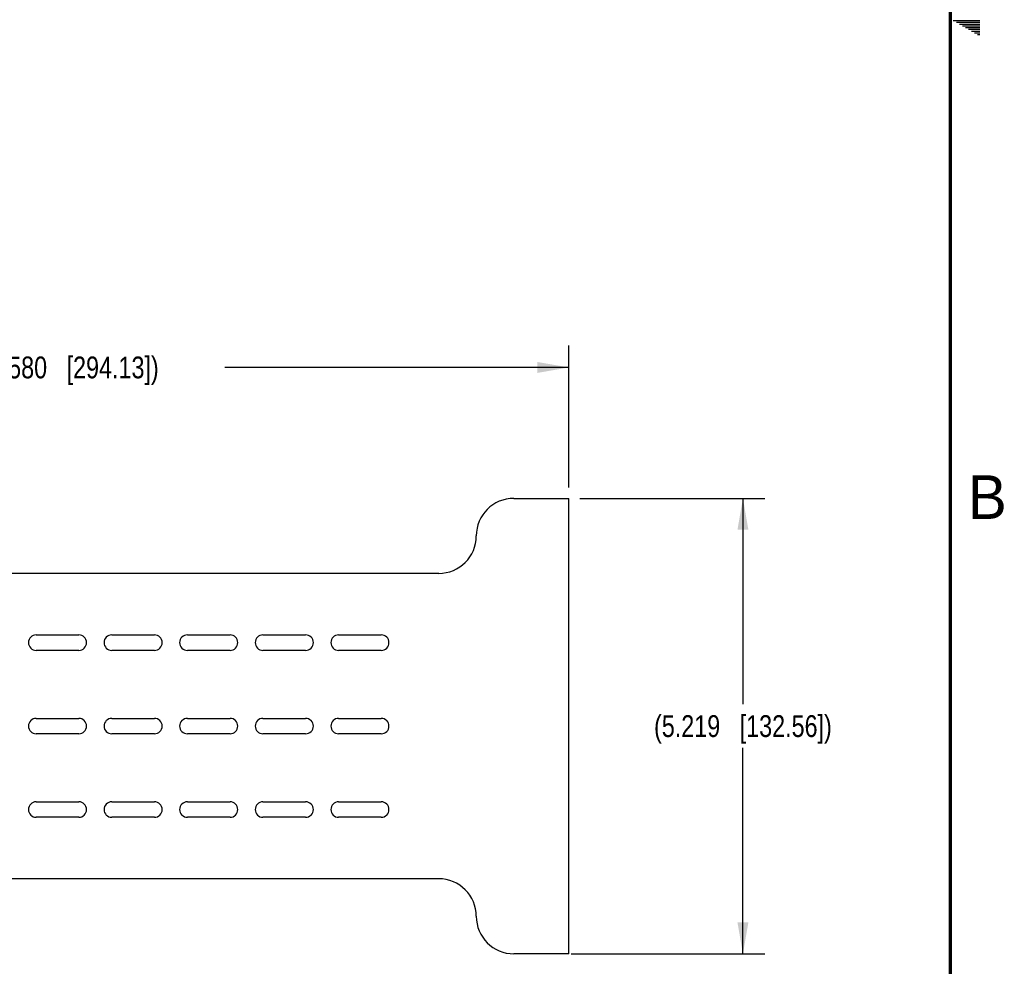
# Model space of a CAD drawing. Header units: inches. Extents: x 0 to 34, y 0 to 22.
# Tile 15 of 27: x 28.2 to 33.8, y 5.6 to 11. Entities that reach past the tile are written whole.
import ezdxf

# ---------------------------------------------------------------- set-up
doc = ezdxf.new("R2010")
doc.units = ezdxf.units.IN
doc.header["$LTSCALE"] = 1.87
doc.header["$MEASUREMENT"] = 0
doc.layers.get('0').update_dxf_attribs({"linetype": 'CONTINUOUS'})
doc.layers.add('02___PRT_ALL_AXES', color=7, linetype='CONTINUOUS')
doc.layers.add('DIMENSIONS', color=7, linetype='CONTINUOUS')
doc.styles.get("Standard").update_dxf_attribs({"font": 'txt', "width": 0.8})
doc.styles.add('TEXTSTYLE_2', font='txt')
doc.dimstyles.new('DIMSTYLE_2', dxfattribs={"dimtxt": 0.125, "dimasz": 0.18, "dimexe": 0.125, "dimexo": 0.0625, "dimgap": 0.0625, "dimtad": 0, "dimtih": 1, "dimtoh": 1, "dimdec": 3, "dimlfac": 2, "dimzin": 4, "dimdsep": 46, "dimtxsty": 'STANDARD', "dimblk": '_FILLED', "dimblk1": '_FILLED', "dimblk2": '_FILLED', "dimcen": 0.09, "dimadec": 0, "dimazin": 0, "dimtp": 0.001, "dimtm": 0.001, "dimtfac": 1, "dimtdec": 3, "dimtofl": 0, "dimtmove": 0, "dimatfit": 3, "dimldrblk": '_FILLED', "dimfxl": 1, "dimtolj": 1, "dimtzin": 4, "dimarcsym": 0})

# ---------------------------------------------------------------- blocks, each defined once
blk = doc.blocks.new('_FILLED')
at = {"color": 0, "linetype": 'BYBLOCK'}
blk.add_solid([(0, 0), (-1, 0.174), (-1, -0.174)], dxfattribs=at)
blk = doc.blocks.new('*D18')
at = {"layer": 'DIMENSIONS', "color": 2, "linetype": 'CONTINUOUS'}
for p, q in [((31.3779, 8.2526), (32.4374, 8.2526)), ((32.3124, 8.2526), (32.3124, 7.0729)), ((32.3124, 5.6431), (32.3124, 6.8229)), ((31.3279, 5.6431), (32.4374, 5.6431))]:
    blk.add_line(p, q, dxfattribs=at)
at = {"layer": 'DIMENSIONS', "color": 2, "linetype": 'CONTINUOUS', "xscale": 0.18, "yscale": 0.18, "zscale": 0.18}
for p, rotation in [((32.3124, 8.2526), 90), ((32.3124, 5.6431), 270)]:
    blk.add_blockref('_FILLED', p, dxfattribs=dict(at, rotation=rotation))
at = {"layer": 'DIMENSIONS', "color": 2, "linetype": 'CONTINUOUS', "insert": (32.3124, 7.0104), "char_height": 0.125, "width": 1.625, "attachment_point": 2, "line_spacing_factor": 0.9}
blk.add_mtext('(5.219{\\Ftxt.shx;\\W1.000000;\\H0.125000; }[132.56])', dxfattribs=at)
blk = doc.blocks.new('*D19')
at = {"layer": 'DIMENSIONS', "color": 2, "linetype": 'CONTINUOUS'}
for p, q in [((25.5254, 8.2651), (25.5254, 9.1276)), ((31.3154, 8.3151), (31.3154, 9.1276)), ((25.5254, 9.0026), (27.4954, 9.0026)), ((31.3154, 9.0026), (29.3454, 9.0026))]:
    blk.add_line(p, q, dxfattribs=at)
at = {"layer": 'DIMENSIONS', "color": 2, "linetype": 'CONTINUOUS', "xscale": 0.18, "yscale": 0.18, "zscale": 0.18, "rotation": 180}
blk.add_blockref('_FILLED', (25.5254, 9.0026), dxfattribs=at)
at = {"layer": 'DIMENSIONS', "color": 2, "linetype": 'CONTINUOUS', "xscale": 0.18, "yscale": 0.18, "zscale": 0.18}
blk.add_blockref('_FILLED', (31.3154, 9.0026), dxfattribs=at)
at = {"layer": 'DIMENSIONS', "color": 2, "linetype": 'CONTINUOUS', "insert": (28.4204, 9.0651), "char_height": 0.125, "width": 1.725, "attachment_point": 2, "line_spacing_factor": 0.9}
blk.add_mtext('(11.580{\\Ftxt.shx;\\W1.000000;\\H0.125000; }[294.13])', dxfattribs=at)

msp = doc.modelspace()

# ---------------------------------------------------------------- linework, layer by layer
at = {"color": 2, "linetype": 'CONTINUOUS'}
for p, q in [((33.51734, 10.99), (33.66974, 10.99)), ((33.53466, 10.98), (33.66974, 10.98)), ((33.55198, 10.97), (33.66974, 10.97)), ((33.5693, 10.96), (33.66974, 10.96)), ((33.58662, 10.95), (33.66974, 10.95)), ((33.60394, 10.94), (33.66974, 10.94)), ((33.62126, 10.93), (33.66974, 10.93)), ((33.63858, 10.92), (33.66974, 10.92)), ((33.65591, 10.91), (33.66974, 10.91))]:
    msp.add_line(p, q, dxfattribs=at)
at = {"color": 7, "linetype": 'CONTINUOUS'}
for p, q in [((31.21543, 8.25262), (31.31543, 8.25262)), ((31.31543, 5.64312), (31.31543, 8.25262)), ((29.56372, 7.47041), (29.80814, 7.47041)), ((29.99672, 7.47041), (30.24114, 7.47041)), ((29.80814, 7.38183), (29.56372, 7.38183)), ((30.24114, 7.38183), (29.99672, 7.38183)), ((29.56372, 6.99216), (29.80814, 6.99216)), ((29.99672, 6.99216), (30.24114, 6.99216)), ((29.80814, 6.90358), (29.56372, 6.90358)), ((30.24114, 6.90358), (29.99672, 6.90358)), ((29.56372, 6.51391), (29.80814, 6.51391)), ((29.99672, 6.51391), (30.24114, 6.51391)), ((29.80814, 6.42533), (29.56372, 6.42533)), ((30.24114, 6.42533), (29.99672, 6.42533)), ((31.31543, 5.64312), (31.21543, 5.64312))]:
    msp.add_line(p, q, dxfattribs=at)
at = {"color": 7, "linetype": 'CONTINUOUS', "const_width": 0.02}
msp.add_lwpolyline([(33.50002, 0.5), (33.50002, 21.5)], dxfattribs=at)
at = {"color": 7, "linetype": 'CONTINUOUS'}
for centre, start, end in [((29.56372, 7.42612), 90, 270), ((29.80814, 7.42612), 270, 90), ((29.99672, 7.42612), 90, 270), ((30.24114, 7.42612), 270, 90), ((29.56372, 6.94787), 90, 270), ((29.80814, 6.94787), 270, 90), ((29.99672, 6.94787), 90, 270), ((30.24114, 6.94787), 270, 90), ((29.56372, 6.46962), 90, 270), ((29.80814, 6.46962), 270, 90), ((29.99672, 6.46962), 90, 270), ((30.24114, 6.46962), 270, 90)]:
    msp.add_arc(centre, 0.04429, start, end, dxfattribs=at)
at = {"layer": '02___PRT_ALL_AXES', "color": 7, "linetype": 'CONTINUOUS'}
for p, q in [((31.00043, 8.25262), (31.21543, 8.25262)), ((30.57043, 7.82262), (26.27043, 7.82262)), ((28.26472, 7.47041), (28.50914, 7.47041)), ((28.69772, 7.47041), (28.94214, 7.47041)), ((29.13072, 7.47041), (29.37514, 7.47041)), ((28.50914, 7.38183), (28.26472, 7.38183)), ((28.94214, 7.38183), (28.69772, 7.38183)), ((29.37514, 7.38183), (29.13072, 7.38183)), ((28.26472, 6.99216), (28.50914, 6.99216)), ((28.69772, 6.99216), (28.94214, 6.99216)), ((29.13072, 6.99216), (29.37514, 6.99216)), ((28.50914, 6.90358), (28.26472, 6.90358)), ((28.94214, 6.90358), (28.69772, 6.90358)), ((29.37514, 6.90358), (29.13072, 6.90358)), ((28.26472, 6.51391), (28.50914, 6.51391)), ((28.69772, 6.51391), (28.94214, 6.51391)), ((29.13072, 6.51391), (29.37514, 6.51391)), ((28.50914, 6.42533), (28.26472, 6.42533)), ((28.94214, 6.42533), (28.69772, 6.42533)), ((29.37514, 6.42533), (29.13072, 6.42533)), ((30.57043, 6.07312), (26.27043, 6.07312)), ((31.21543, 5.64312), (31.00043, 5.64312))]:
    msp.add_line(p, q, dxfattribs=at)
for centre, radius, start, end in [((31.00043, 8.03762), 0.215, 90, 180), ((30.57043, 8.03762), 0.215, 270, 360), ((28.26472, 7.42612), 0.04429, 90, 270), ((28.50914, 7.42612), 0.04429, 270, 90), ((28.69772, 7.42612), 0.04429, 90, 270), ((28.94214, 7.42612), 0.04429, 270, 90), ((29.13072, 7.42612), 0.04429, 90, 270), ((29.37514, 7.42612), 0.04429, 270, 90), ((28.26472, 6.94787), 0.04429, 90, 270), ((28.50914, 6.94787), 0.04429, 270, 90), ((28.69772, 6.94787), 0.04429, 90, 270), ((28.94214, 6.94787), 0.04429, 270, 90), ((29.13072, 6.94787), 0.04429, 90, 270), ((29.37514, 6.94787), 0.04429, 270, 90), ((28.26472, 6.46962), 0.04429, 90, 270), ((28.50914, 6.46962), 0.04429, 270, 90), ((28.69772, 6.46962), 0.04429, 90, 270), ((28.94214, 6.46962), 0.04429, 270, 90), ((29.13072, 6.46962), 0.04429, 90, 270), ((29.37514, 6.46962), 0.04429, 270, 90), ((30.57043, 5.85812), 0.215, 0, 90), ((31.00043, 5.85812), 0.215, 180, 270)]:
    msp.add_arc(centre, radius, start, end, dxfattribs=at)

# ---------------------------------------------------------------- texts
at = {"color": 2, "linetype": 'CONTINUOUS', "insert": (33.6006, 8.38454), "char_height": 0.25, "width": 0.25, "attachment_point": 1, "line_spacing_factor": 0.9, "style": 'TEXTSTYLE_2'}
msp.add_mtext('B', dxfattribs=at)

# ---------------------------------------------------------------- dimensions: what is measured, and where the dimension line sits
at = {"layer": 'DIMENSIONS', "color": 2, "linetype": 'CONTINUOUS'}
dim = msp.add_linear_dim(base=(31.31543, 9.00262), p1=(25.52543, 8.20262), p2=(31.31543, 8.25262), text='(<>)', dimstyle='DIMSTYLE_2', dxfattribs=at)
dim.commit()
dim.dimension.update_dxf_attribs({"geometry": '*D19', "text_midpoint": (28.42043, 9.00262), "dimtype": 160})
dim = msp.add_linear_dim(base=(32.3124, 5.64312), p1=(31.31543, 8.25262), p2=(31.26543, 5.64312), angle=270, text='(<>)', dimstyle='DIMSTYLE_2', dxfattribs=at)
dim.commit()
dim.dimension.update_dxf_attribs({"geometry": '*D18', "text_midpoint": (32.3124, 6.94787), "dimtype": 160})

doc.saveas('drawing.dxf')
